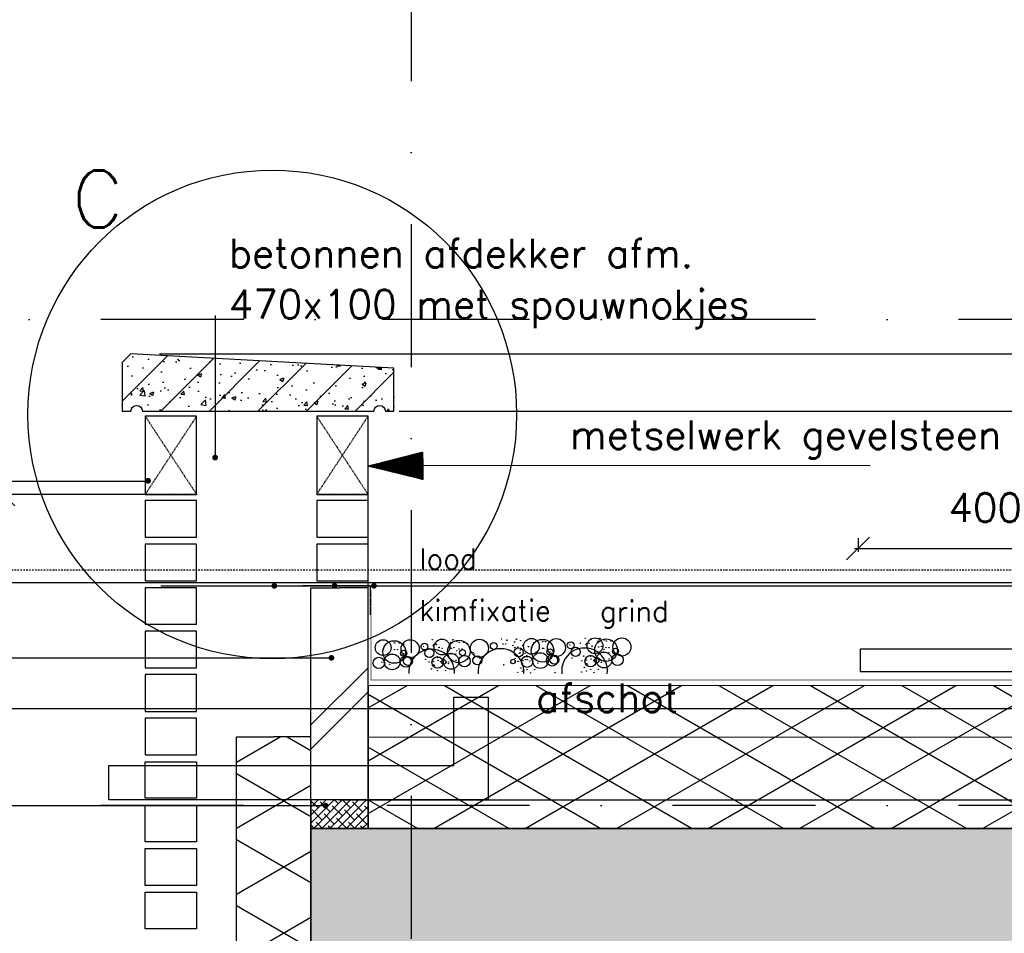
# Model space of a CAD drawing. Extents: x 0 to 297174, y -27731 to 163980.
# Tile 101 of 152: x 176588 to 178310, y 99073 to 100670. Entities that reach past the tile are written whole.
import ezdxf

# ---------------------------------------------------------------- set-up
doc = ezdxf.new("R2010")
doc.units = 0
doc.header["$LTSCALE"] = 5
doc.header["$MEASUREMENT"] = 0
doc.header["$PDMODE"] = 3
doc.header["$PDSIZE"] = 0.1
for name, pattern in [('DASHDOT', [1, 0.5, -0.25, 0, -0.25]), ('DD1', [2.66667, 1.66667, -0.5, 0, -0.5]), ('HIDDEN', [0.375, 0.25, -0.125])]:
    doc.linetypes.add(name, pattern=pattern)
doc.layers.get('0').update_dxf_attribs({"linetype": 'CONTINUOUS'})
doc.layers.get('DEFPOINTS').update_dxf_attribs({"linetype": 'CONTINUOUS'})
for name, color, linetype in [('_DETAILNUMMERS', 4, 'CONTINUOUS'), ('_DETAILNUMMERSTEKST', 4, 'CONTINUOUS'), ('A--01A1_ACEER', 1, 'CONTINUOUS'), ('A--A21--_F-23-', 9, 'CONTINUOUS'), ('A--A22--_F123-', 9, 'CONTINUOUS'), ('A--A23--_F--3-', 9, 'CONTINUOUS'), ('A--A26--_F--3-', 9, 'CONTINUOUS'), ('A--L13D3_VLOEREN', 3, 'CONTINUOUS'), ('A--L13DC4_VLOEREN', 4, 'HIDDEN'), ('A--L21--', 3, 'CONTINUOUS'), ('A--L21--_F--3-', 7, 'CONTINUOUS'), ('A--L21--_F-23-', 4, 'CONTINUOUS'), ('A--L21D1_BUITENWAND', 1, 'CONTINUOUS'), ('A--L21D4_BUITENWAND', 4, 'CONTINUOUS'), ('A--L21DC1_BUITENWAND', 1, 'HIDDEN'), ('A--L22--', 3, 'CONTINUOUS'), ('A--L22--_F--3-', 7, 'CONTINUOUS'), ('A--L26--_F--3-', 7, 'CONTINUOUS'), ('A--L42--_F--3-', 7, 'CONTINUOUS'), ('A--M$1A-_F123-', 1, 'CONTINUOUS'), ('A--T$1A-_F123_20', 1, 'CONTINUOUS'), ('A--T01A-18_TEKST', 1, 'CONTINUOUS'), ('A--T01A-25_TEKST', 2, 'CONTINUOUS'), ('STRAMIEN', 8, 'DD1')]:
    doc.layers.add(name, color=color, linetype=linetype)
doc.styles.add('HIEMSTRA', font='romans.shx')
doc.dimstyles.get("Standard").update_dxf_attribs({"dimscale": 50, "dimtxt": 2.5, "dimasz": 2, "dimexe": 0.3, "dimexo": 0.3, "dimgap": 2, "dimtad": 1, "dimdec": 0, "dimzin": 0, "dimdsep": 46, "dimtxsty": 'HIEMSTRA', "dimblk1": 'OBLIQUE', "dimblk2": 'OBLIQUE', "dimsah": 1, "dimcen": 0.09, "dimdle": 0.3, "dimclrd": 1, "dimclre": 1, "dimclrt": 2, "dimadec": 0, "dimazin": 0, "dimtfac": 1, "dimtdec": 4, "dimtix": 1, "dimtmove": 2, "dimatfit": 3, "dimldrblk": 'OBLIQUE', "dimfxl": 0, "dimtvp": 625, "dimtolj": 1, "dimtzin": 0, "dimarcsym": 0})

# ---------------------------------------------------------------- blocks, each defined once
blk = doc.blocks.new('*U1634')
at = {"layer": 'A--A22--_F123-', "linetype": 'Continuous'}
h = blk.add_hatch(dxfattribs=at)
h.set_pattern_fill('ALFABKST', color=256, scale=212, style=0)
h.set_pattern_definition([(45, (-177147.54, -99199.9), (-212.00007, 212.00007), []), (45, (-177105.14, -99199.9), (-212.00007, 212.00007), [])])
h.paths.add_polyline_path([(0, 0), (-50, 0), (-50, 371.2), (0, 371.2), (50, 371.2), (50, 0)])
at = {"layer": 'A--L22--_F--3-', "color": 4, "linetype": 'Continuous'}
for points in [[(0, 0), (-50, 0), (-50, 371.2), (0, 371.2)], [(0, 0), (50, 0), (50, 371.2), (0, 371.2)]]:
    blk.add_lwpolyline(points, dxfattribs=at)
blk = doc.blocks.new('BETONAFDEKKER')
at = {"layer": 'A--A26--_F--3-'}
h = blk.add_hatch(dxfattribs=at)
h.set_pattern_fill('ALFABET', color=9, scale=10, style=0, pattern_type=2)
h.set_pattern_definition([(45, (-109882.7, -99503.284), (-42.426407, 42.426407), []), (50, (-109882.7, -99503.284), (71.726018, -6.275213), [7.5, -82.5]), (355, (-109882.7, -99503.284), (-13.875133, 75.219213), [6, -66]), (100.4514, (-109876.72, -99503.81), (57.850938, 68.943954), [6.37402, -70.11421]), (46.1842, (-109882.7, -99483.28), (106.724105, -16.5519), [11.25, -123.75]), (96.6356, (-109873.8, -99484.66), (93.46627, 97.41179), [9.56103, -105.1713]), (351.1842, (-109882.7, -99483.28), (93.466195, 97.41186), [9, -99]), (21, (-109872.7, -99488.284), (59.690705, -40.26189), [7.5, -82.5]), (326, (-109872.7, -99488.284), (24.331533, 72.515005), [6, -66]), (71.4514, (-109867.724, -99491.64), (84.022263, 32.25305), [6.37402, -70.11421]), (37.5, (-109882.698, -99503.284), (1.2159855, 33.2893854), [0, -65.2, 0, -67, 0, -66.25]), (7.5, (-109882.698, -99503.284), (26.306954, 39.441171), [0, -38.2, 0, -63.7, 0, -25.25]), (327.5, (-109904.998, -99503.284), (53.3822436, -2.255487), [0, -25, 0, -78, 0, -103.5]), (317.5, (-109915, -99503.284), (58.318617, 10.010498), [0, -32.5, 0, -51.8, 0, -73.5]), (317.5, (-109915, -99503.284), (58.318617, 10.010498), [0, -32.5, 0, -51.8, 0, -73.5])])
edge = h.paths.add_edge_path()
edge.add_line((430, 204.6), (430, 279.6))
edge.add_line((430, 279.6), (-30, 304.6))
edge.add_line((-30, 304.6), (-45, 289.6))
edge.add_line((-45, 289.6), (-45, 204.6))
edge.add_line((-45, 204.6), (-30, 204.6))
edge.add_arc((-20, 204.6), 10, 0, 180, ccw=False)
edge.add_line((-10, 204.6), (395, 204.6))
edge.add_arc((405, 204.6), 10, 0, 180, ccw=False)
edge.add_line((415, 204.6), (430, 204.6))
at = {"layer": 'A--L26--_F--3-', "color": 4, "linetype": 'Continuous'}
blk.add_lwpolyline([(430, 204.6), (430, 279.6), (-30, 304.6), (-45, 289.6), (-45, 204.6), (-30, 204.6, -1), (-10, 204.6), (395, 204.6, -1), (415, 204.6)], format="xyb", close=True, dxfattribs=at)
blk = doc.blocks.new('_OBLIQUE')
at = {"color": 0, "linetype": 'ByBlock'}
blk.add_line((-0.5, -0.5), (0.5, 0.5), dxfattribs=at)
blk = doc.blocks.new('*D564')
at = {"color": 1, "linetype": 'ByBlock'}
for p, q in [((176806.6, 99840.1), (176553.3, 99840.1)), ((176559.3, 98301.9), (176559.3, 99846.1)), ((176806.6, 98307.9), (176553.3, 98307.9))]:
    blk.add_line(p, q, dxfattribs=at)
at = {"layer": 'DEFPOINTS', "color": 0, "linetype": 'ByBlock'}
for p in [(176559.3, 99840.1), (176812.6, 99840.1), (176812.6, 98307.9)]:
    blk.add_point(p, dxfattribs=at)
at = {"color": 1, "linetype": 'ByBlock', "xscale": 40, "yscale": 40, "zscale": 40}
for p, rotation in [((176559.3, 99840.1), 90), ((176559.3, 98307.9), 270)]:
    blk.add_blockref('_OBLIQUE', p, dxfattribs=dict(at, rotation=rotation))
at = {"color": 2, "linetype": 'ByBlock', "insert": (176486, 99074), "char_height": 50, "attachment_point": 5, "rotation": 90, "style": 'HIEMSTRA'}
blk.add_mtext('\\A1;20 lgn = 1521.6', dxfattribs=at)
blk = doc.blocks.new('*U1611')
at = {"layer": 'A--A21--_F-23-', "linetype": 'Continuous'}
h = blk.add_hatch(dxfattribs=at)
h.set_pattern_fill('ALFAISO', color=256, scale=100, angle=90, style=0)
h.set_pattern_definition([(150, (50, -3e-15), (-50, -86.6025), []), (210, (50, -3e-15), (50, -86.6025), [])])
h.paths.add_polyline_path([(0, 0), (-65, 0), (-65, 4407.8), (0, 4407.8), (65, 4407.8), (65, 0)])
at = {"layer": 'A--L21--_F--3-', "color": 3, "linetype": 'Continuous'}
for points in [[(0, 0), (-65, 0), (-65, 4407.8), (0, 4407.8)], [(0, 0), (65, 0), (65, 4407.8), (0, 4407.8)]]:
    blk.add_lwpolyline(points, dxfattribs=at)
blk = doc.blocks.new('*D673')
at = {"layer": 'A--M$1A-_F123-', "color": 1, "lineweight": -2}
for p, q in [((178054.3, 99763.5), (178054.3, 99739.7)), ((178454.3, 99763.5), (178454.3, 99739.7)), ((178048.3, 99745.7), (178460.3, 99745.7))]:
    blk.add_line(p, q, dxfattribs=at)
at = {"layer": 'DEFPOINTS', "color": 0}
for p in [(178054.3, 99769.5), (178454.3, 99769.5), (178454.3, 99745.7)]:
    blk.add_point(p, dxfattribs=at)
at = {"layer": 'A--M$1A-_F123-', "color": 1, "lineweight": -2, "xscale": 40, "yscale": 40, "zscale": 40, "rotation": 180}
blk.add_blockref('_OBLIQUE', (178054.3, 99745.7), dxfattribs=at)
at = {"layer": 'A--M$1A-_F123-', "color": 1, "lineweight": -2, "xscale": 40, "yscale": 40, "zscale": 40}
blk.add_blockref('_OBLIQUE', (178454.3, 99745.7), dxfattribs=at)
at = {"layer": 'A--M$1A-_F123-', "color": 2, "insert": (178276.7, 99817.1), "char_height": 50, "attachment_point": 5, "style": 'HIEMSTRA'}
blk.add_mtext('\\A1;400', dxfattribs=at)

msp = doc.modelspace()

# ---------------------------------------------------------------- hatches: boundary and pattern name
at = {"layer": 'A--A21--_F-23-'}
h = msp.add_hatch(dxfattribs=at)
h.set_pattern_fill('ALFAISO', color=256, scale=80, angle=270, style=0, pattern_type=2)
h.set_pattern_definition([(330, (42818.254, 3500), (40, 69.282032), []), (30, (42818.254, 3500), (-40, 69.282032), [])])
h.paths.add_polyline_path([(177197.5, 99255.8), (179320.3, 99255.9), (179320.3, 99505.6), (177197.5, 99506.2)])
h = msp.add_hatch(dxfattribs=at)
h.set_pattern_fill('ANSI38', color=256, scale=80, style=0)
h.set_pattern_definition([(45, (87321.673, 0.001), (-7.0710678, 7.0710678), []), (135, (87321.673, 0.001), (-21.2132034, 7.0710678), [25, -15])])
h.paths.add_polyline_path([(177097.5, 99255.9), (177197.4, 99255.9), (177197.5, 99305.9), (177097.5, 99305.9)])
at = {"layer": 'A--A23--_F--3-'}
h = msp.add_hatch(dxfattribs=at)
h.set_pattern_fill('ALFABET', color=256, scale=50, angle=1, style=0, pattern_type=2)
h.set_pattern_definition([(46, (0, 0), (-215.80194, 208.3975), []), (51, (0, 0), (359.12306, -25.11233), [37.5, -412.5]), (356, (0, 0), (-75.9289, 374.828), [30, -330]), (101.4514, (29.93, -2.1), (283.19445, 349.71546), [31.8701, -350.57106]), (47.1842, (-1.75, 100), (534.9836, -73.4339), [56.25, -618.75]), (97.6356, (42.84, 93.87), (458.7598, 495.1408), [47.8051, -525.8565]), (352.1842, (-1.75, 100), (458.7594, 495.1412), [45, -495]), (22, (48.68, 75.86), (301.9214, -196.07005), [37.5, -412.5]), (327, (48.7, 75.86), (115.3113, 364.643), [30, -330]), (72.4514, (73.84, 59.52), (417.23286, 168.57264), [31.8701, -350.57106]), (38.5, (0, 0), (3.1741, 166.527686), [0, -326, 0, -335, 0, -331.25]), (8.5, (0, 0), (128.07302, 199.47142), [0, -191, 0, -318.5, 0, -126.25]), (328.5, (-111.48, -1.95), (267.067385, -6.617475), [0, -125, 0, -390, 0, -517.5]), (318.5, (-161.48, -2.82), (290.67514, 55.13387), [0, -162.5, 0, -259, 0, -367.5]), (318.5, (-161.48, -2.82), (290.67514, 55.13387), [0, -162.5, 0, -259, 0, -367.5])])
h.paths.add_polyline_path([(193819.4, 95505.9), (177097.5, 95505.9), (177097.5, 99255.9), (193819.4, 99255.9)])
h.paths.add_polyline_path([(185272.6, 99005.8), (193819.4, 99005.9), (193819.4, 95755.9), (185272.6, 95755.9)], flags=16)
h.paths.add_polyline_path([(184972.6, 95795.9), (177399.2, 95795.9), (177399.2, 98855.9), (184972.6, 98855.9)], flags=16)
at = {"layer": 'A--T01A-25_TEKST', "extrusion": (1.95148e-20, 6.29942e-08, 1)}
h = msp.add_hatch(dxfattribs=at)
h.set_pattern_fill('ANSI31', color=256, angle=0.2965, style=0)
h.set_pattern_definition([(45.29649237, (25113.63756, 3768.47732), (-0.08884455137, 0.08792977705), [])])
h.paths.add_polyline_path([(177293.7, 99866.2), (177197.5, 99889.7), (177293.4, 99914.2)])

# ---------------------------------------------------------------- linework, layer by layer
for p, q in [((177197.5, 99315.9), (177197.5, 99961.8)), ((177097.5, 99315.9), (177097.5, 99677.1))]:
    msp.add_line(p, q)
for centre, radius in [((177577.1, 99588.7), 0.331), ((177594.2, 99575.5), 13.8), ((177603.2, 99588.6), 0.331), ((177641.4, 99573.4), 15.8), ((177223.8, 99572.3), 13.8), ((177243.2, 99564.6), 19.8), ((177228.6, 99578.8), 0.331), ((177243.7, 99580.6), 0.331), ((177243.8, 99580.5), 0.331), ((177251.7, 99580.6), 0.331), ((177251.9, 99580.6), 0.331), ((177252, 99580.5), 0.331), ((177271, 99570.2), 15.8), ((177259.8, 99578.3), 0.331), ((177296, 99574.1), 5.94), ((177294.4, 99574.7), 0.331), ((177300.9, 99577.7), 0.331), ((177309.6, 99586.4), 0.331), ((177311.2, 99575), 0.331), ((177311.2, 99575), 0.331), ((177311.9, 99577.6), 0.331), ((177326.7, 99573.3), 13.8), ((177316.2, 99578.8), 0.331), ((177316.6, 99577.6), 0.331), ((177319, 99584.1), 0.331), ((177319.3, 99584.6), 0.331), ((177321.5, 99572.3), 0.331), ((177321.8, 99572.6), 0.331), ((177356.2, 99565.5), 19.8), ((177341.5, 99579.7), 0.331), ((177342.3, 99581.3), 0.331), ((177342.6, 99581.1), 0.331), ((177342.9, 99571.3), 0.331), ((177345.5, 99585.8), 0.331), ((177345.8, 99586.3), 0.331), ((177347.9, 99572.3), 0.331), ((177353.1, 99583.5), 0.331), ((177356.7, 99581.5), 0.331), ((177356.8, 99581.5), 0.331), ((177364.7, 99581.6), 0.331), ((177364.9, 99581.5), 0.331), ((177365, 99581.5), 0.331), ((177392.2, 99571.2), 15.8), ((177417.2, 99575.1), 5.94), ((177422.1, 99578.7), 0.331), ((177430.8, 99587.3), 0.331), ((177433.2, 99578.5), 0.331), ((177437.9, 99578.5), 0.331), ((177440.2, 99585), 0.331), ((177440.5, 99585.5), 0.331), ((177450.8, 99576), 0.331), ((177460.8, 99564.1), 7.92), ((177453.4, 99582.2), 0.331), ((177453.7, 99582.1), 0.331), ((177454, 99572.3), 0.331), ((177454.3, 99572.1), 0.331), ((177456.7, 99586.8), 0.331), ((177456.9, 99587.2), 0.331), ((177459, 99573.3), 0.331), ((177464.3, 99584.4), 0.331), ((177467.5, 99576.3), 0.331), ((177467.5, 99576.3), 0.331), ((177483.1, 99574.6), 13.8), ((177477.8, 99573.7), 0.331), ((177478.1, 99573.9), 0.331), ((177502.5, 99566.9), 19.8), ((177483.3, 99572.2), 0.331), ((177487.8, 99581), 0.331), ((177502.9, 99582.8), 0.331), ((177503.1, 99582.8), 0.331), ((177507.5, 99582.8), 0.331), ((177507.7, 99582.7), 0.331), ((177507.9, 99582.7), 0.331), ((177526.8, 99572.4), 15.8), ((177551.8, 99576.3), 5.94), ((177550.3, 99576.8), 0.331), ((177560.3, 99564.9), 7.92), ((177568.4, 99580), 0.331), ((177578.7, 99577.3), 0.331), ((177578.7, 99577.3), 0.331), ((177579.4, 99579.9), 0.331), ((177584.1, 99579.9), 0.331), ((177586.5, 99586.3), 0.331), ((177586.8, 99586.8), 0.331), ((177589, 99574.6), 0.331), ((177589.3, 99574.9), 0.331), ((177613.6, 99567.8), 19.8), ((177594.5, 99573.1), 0.331), ((177599, 99582), 0.331), ((177599.7, 99583.6), 0.331), ((177600, 99583.4), 0.331), ((177600.3, 99573.6), 0.331), ((177600.6, 99573.4), 0.331), ((177602.9, 99588.1), 0.331), ((177605.3, 99574.6), 0.331), ((177610.6, 99585.7), 0.331), ((177613.6, 99572), 0.331), ((177614.1, 99583.8), 0.331), ((177614.2, 99583.7), 0.331), ((177618.9, 99572), 0.331), ((177622.1, 99583.8), 0.331), ((177622.3, 99583.8), 0.331), ((177622.4, 99583.7), 0.331), ((177216.2, 99545.4), 9.89), ((177222, 99558.9), 0.331), ((177222, 99558.9), 0.331), ((177224.1, 99569.9), 0.331), ((177239.6, 99547.3), 13.8), ((177243.2, 99568.8), 0.331), ((177248.5, 99568.8), 0.331), ((177263.2, 99547.7), 9.89), ((177259.7, 99562.5), 5.32), ((177259.7, 99562.5), 0.331), ((177259.7, 99562.5), 0.331), ((177267.4, 99548.8), 7.91), ((177262.4, 99559.9), 0.331), ((177262.4, 99559.9), 0.331), ((177262.4, 99559.9), 0.331), ((177262.4, 99559.9), 0.331), ((177304.4, 99562.8), 7.92), ((177306.8, 99555.1), 0.331), ((177306.9, 99555.1), 0.331), ((177319.1, 99546.3), 9.89), ((177314, 99554.8), 0.331), ((177318.7, 99556.5), 0.331), ((177319.1, 99554.7), 0.331), ((177324.9, 99559.9), 0.331), ((177324.9, 99559.9), 0.331), ((177327, 99570.9), 0.331), ((177342.5, 99548.3), 13.8), ((177341.3, 99561.4), 0.331), ((177341.9, 99562.3), 0.331), ((177343.2, 99571.1), 0.331), ((177350.7, 99561.2), 0.331), ((177352.6, 99567), 0.331), ((177356.2, 99569.7), 0.331), ((177366.1, 99548.6), 9.89), ((177362.6, 99563.4), 5.32), ((177361.5, 99569.7), 0.331), ((177381, 99563.4), 0.331), ((177381, 99563.4), 0.331), ((177388.6, 99549.8), 7.91), ((177383.6, 99560.9), 0.331), ((177383.6, 99560.9), 0.331), ((177383.6, 99560.9), 0.331), ((177383.6, 99560.9), 0.331), ((177462.5, 99562.4), 0.331), ((177463.1, 99563.3), 0.331), ((177463.1, 99556.4), 0.331), ((177463.3, 99556.4), 0.331), ((177463.7, 99568), 0.331), ((177475.4, 99547.6), 9.89), ((177470.4, 99556.2), 0.331), ((177471.9, 99562.1), 0.331), ((177475.1, 99557.9), 0.331), ((177475.5, 99556.1), 0.331), ((177481.2, 99561.2), 0.331), ((177481.2, 99561.2), 0.331), ((177498.8, 99549.6), 13.8), ((177502.5, 99571.1), 0.331), ((177504.4, 99571), 0.331), ((177519.1, 99549.9), 9.89), ((177515.6, 99564.7), 5.32), ((177515.6, 99564.7), 0.331), ((177515.6, 99564.7), 0.331), ((177523.3, 99551), 7.91), ((177516, 99554.4), 0.331), ((177516, 99554.4), 0.331), ((177516, 99554.4), 0.331), ((177516, 99554.4), 0.331), ((177518.2, 99562.1), 0.331), ((177518.2, 99562.1), 0.331), ((177518.2, 99562.1), 0.331), ((177518.2, 99562.1), 0.331), ((177527.7, 99555), 0.331), ((177554.1, 99554.1), 0.331), ((177574.3, 99557.3), 0.331), ((177574.4, 99557.4), 0.331), ((177586.6, 99548.6), 9.89), ((177581.5, 99557.1), 0.331), ((177586.2, 99558.8), 0.331), ((177586.6, 99557), 0.331), ((177592.4, 99562.2), 0.331), ((177592.4, 99562.2), 0.331), ((177610, 99550.6), 13.8), ((177608.8, 99563.7), 0.331), ((177609.4, 99564.6), 0.331), ((177610, 99569.3), 0.331), ((177618.2, 99563.4), 0.331), ((177633.6, 99550.9), 9.89), ((177630.1, 99565.7), 5.32), ((177221.3, 99546.8), 0.331), ((177224.9, 99550.2), 0.331), ((177226.4, 99546.7), 0.331), ((177226.8, 99542), 0.331), ((177235.1, 99543.2), 0.331), ((177254.6, 99543.2), 0.331), ((177260.1, 99552.2), 0.331), ((177260.1, 99552.2), 0.331), ((177260.1, 99552.2), 0.331), ((177260.1, 99552.2), 0.331), ((177271.9, 99552.9), 0.331), ((177298.3, 99551.9), 0.331), ((177303.8, 99547.1), 0.331), ((177311.2, 99542.2), 0.331), ((177312.1, 99548.3), 0.331), ((177313.6, 99541.2), 0.331), ((177319.6, 99550), 0.331), ((177324.2, 99547.7), 0.331), ((177329.7, 99547.2), 3.96), ((177327.8, 99551.2), 0.331), ((177329.3, 99547.6), 0.331), ((177329.7, 99542.9), 0.331), ((177333.6, 99546.7), 0.331), ((177338, 99544.1), 0.331), ((177338.3, 99547.3), 0.331), ((177351.3, 99550), 0.331), ((177357.5, 99544.1), 0.331), ((177381.4, 99553.2), 0.331), ((177381.4, 99553.2), 0.331), ((177381.4, 99553.2), 0.331), ((177381.4, 99553.2), 0.331), ((177393.1, 99553.8), 0.331), ((177434.8, 99542.2), 0.331), ((177450.9, 99548.1), 3.96), ((177454.6, 99553.2), 0.331), ((177454.8, 99547.6), 0.331), ((177459.6, 99548.3), 0.331), ((177460.2, 99548.4), 0.331), ((177467.5, 99543.5), 0.331), ((177468.4, 99549.6), 0.331), ((177472.5, 99551), 0.331), ((177475.9, 99551.3), 0.331), ((177480.5, 99549.1), 0.331), ((177484.1, 99552.5), 0.331), ((177485.6, 99549), 0.331), ((177486.1, 99544.3), 0.331), ((177494.3, 99545.4), 0.331), ((177510.4, 99545.4), 0.331), ((177571.3, 99549.4), 0.331), ((177575.5, 99537.4), 0.331), ((177575.7, 99537.5), 0.331), ((177578.7, 99544.5), 0.331), ((177579.6, 99550.5), 0.331), ((177581.1, 99543.5), 0.331), ((177587.1, 99552.3), 0.331), ((177591.7, 99550), 0.331), ((177597.2, 99549.5), 3.96), ((177595.3, 99553.5), 0.331), ((177596.8, 99549.9), 0.331), ((177597.2, 99545.2), 0.331), ((177601.1, 99548.9), 0.331), ((177605.5, 99546.4), 0.331), ((177605.9, 99549.6), 0.331), ((177618.8, 99552.3), 0.331), ((177625, 99546.4), 0.331), ((177308, 99535.1), 0.331), ((177308.2, 99535.2), 0.331), ((177319.1, 99532.2), 0.331), ((177332.6, 99532.2), 0.331), ((177348.4, 99533), 0.331), ((177348.4, 99533), 0.331), ((177348.4, 99533), 0.331), ((177348.4, 99533), 0.331), ((177389.9, 99527.4), 0.331), ((177459.6, 99528.8), 0.331), ((177464.3, 99536.4), 0.331), ((177464.6, 99536.5), 0.331), ((177467.8, 99530.6), 0.331), ((177469.6, 99533.9), 0.331), ((177469.6, 99533.9), 0.331), ((177469.6, 99533.9), 0.331), ((177469.6, 99533.9), 0.331), ((177475.5, 99533.5), 0.331), ((177481.3, 99528.2), 0.331), ((177489, 99533.5), 0.331), ((177524.5, 99528.6), 0.331), ((177570.8, 99529.8), 0.331), ((177579, 99531.5), 0.331), ((177586.6, 99534.5), 0.331), ((177592.5, 99529.2), 0.331), ((177600.1, 99534.5), 0.331), ((177615.9, 99535.2), 0.331), ((177615.9, 99535.2), 0.331), ((177615.9, 99535.2), 0.331), ((177615.9, 99535.2), 0.331)]:
    msp.add_circle(centre, radius)
for centre, start, end in [((177576, 99531.6), 352.9574, 187.0426), ((177308.5, 99529.4), 356.2296, 183.7704), ((177429.7, 99530.3), 354.8736, 185.1264)]:
    msp.add_arc(centre, 40, start, end)
at = {"layer": '_DETAILNUMMERS'}
msp.add_circle((177029.9, 99980), 427.3, dxfattribs=at)
at = {"layer": 'A--01A1_ACEER', "linetype": 'Continuous'}
msp.add_line((173782.9, 99685.9), (180430.5, 99685.9), dxfattribs=at)
at = {"layer": 'A--01A1_ACEER', "ltscale": 10}
msp.add_line((162632.5, 99465.9), (204168.1, 99465.9), dxfattribs=at)
at = {"layer": 'A--01A1_ACEER', "color": 2}
msp.add_lwpolyline([(176743.8, 99305.9), (176743.8, 99365.9), (177347.4, 99365.9), (177347.4, 99485.9), (177407.4, 99485.9), (177407.4, 99305.9)], close=True, dxfattribs=at)
at = {"layer": 'A--L13D3_VLOEREN'}
msp.add_line((177197.4, 99255.9), (177197.4, 99540.9), dxfattribs=at)
msp.add_lwpolyline([(177097.5, 99255.9), (177197.4, 99255.9), (177197.5, 99305.9), (177097.5, 99305.9)], close=True, dxfattribs=at)
at = {"layer": 'A--L13DC4_VLOEREN', "const_width": 1}
msp.add_lwpolyline([(177202.6, 99672.7), (177202.6, 99515.6), (179315.3, 99515.6), (179315.3, 100073.6)], dxfattribs=at)
at = {"layer": 'A--L13DC4_VLOEREN', "elevation": 0}
msp.add_lwpolyline([(177082.8, 99680.8), (177201, 99680.8), (177201, 99629.5)], dxfattribs=at)
at = {"layer": 'A--L21--'}
for p, q in [((177197.5, 99416.2), (179320.3, 99415.6)), ((177197.5, 99306.2), (179320.3, 99305.6))]:
    msp.add_line(p, q, dxfattribs=at)
msp.add_lwpolyline([(177197.5, 99255.8), (179320.3, 99255.9), (179320.3, 99505.6), (177197.5, 99506.2)], close=True, dxfattribs=at)
at = {"layer": 'A--L21--_F-23-', "linetype": 'Continuous'}
for p, q in [((193819.4, 99255.9), (177097.5, 99255.9)), ((177097.5, 99255.9), (177097.6, 95505.9))]:
    msp.add_line(p, q, dxfattribs=at)
at = {"layer": 'A--L21D1_BUITENWAND'}
for p, q in [((176832.6, 100085.9), (179104.3, 100085.9)), ((176832.6, 100085.9), (179155.9, 100085.9)), ((177251.8, 99985.9), (179159.4, 99985.9)), ((177342.6, 99985.9), (179104.3, 99985.9))]:
    msp.add_line(p, q, dxfattribs=at)
at = {"layer": 'A--L21D4_BUITENWAND', "elevation": 0}
for points in [[(176897.6, 99977), (176807.6, 99977), (176807.6, 99840.1), (176897.6, 99840.1)], [(177197.5, 99977), (177107.5, 99977), (177107.5, 99840.1), (177197.5, 99840.1)], [(176897.6, 99829.3), (176807.6, 99829.3), (176807.6, 99765.2), (176897.6, 99765.2)], [(176897.6, 99753.2), (176807.6, 99753.2), (176807.6, 99689.1), (176897.6, 99689.1)], [(177197.5, 99753.2), (177107.5, 99753.2), (177107.5, 99689.1), (177197.5, 99689.1)], [(176897.6, 99677.1), (176807.6, 99677.1), (176807.6, 99613), (176897.6, 99613)], [(176897.6, 99601.1), (176807.6, 99601.1), (176807.6, 99536.9), (176897.6, 99536.9)], [(176897.6, 99525), (176807.6, 99525), (176807.6, 99460.8), (176897.6, 99460.8)], [(176897.6, 99448.9), (176807.6, 99448.9), (176807.6, 99384.8), (176897.6, 99384.8)], [(176897.6, 99308.7), (176807.6, 99308.7), (176807.6, 99372.8), (176897.6, 99372.8)], [(176897.6, 99232.6), (176807.6, 99232.6), (176807.6, 99296.7), (176897.6, 99296.7)], [(176897.6, 99156.5), (176807.6, 99156.5), (176807.6, 99220.7), (176897.6, 99220.7)], [(176897.6, 99080.4), (176807.6, 99080.4), (176807.6, 99144.6), (176897.6, 99144.6)]]:
    msp.add_lwpolyline(points, close=True, dxfattribs=at)
at = {"layer": 'A--L21D4_BUITENWAND'}
msp.add_lwpolyline([(177197.5, 99829.3), (177107.5, 99829.3), (177107.5, 99765.2), (177197.5, 99765.2)], close=True, dxfattribs=at)
at = {"layer": 'A--L21DC1_BUITENWAND', "elevation": 0}
for points in [[(176807.6, 99840.1), (176897.6, 99977), (176807.6, 99977), (176897.6, 99840.1)], [(177107.5, 99840.1), (177197.5, 99977), (177107.5, 99977), (177197.5, 99840.1)]]:
    msp.add_lwpolyline(points, close=True, dxfattribs=at)
at = {"layer": 'A--L42--_F--3-'}
msp.add_lwpolyline([(178058.9, 99570.2), (178458.9, 99570.2), (178458.9, 99530.2), (178058.9, 99530.2)], close=True, dxfattribs=at)
at = {"layer": 'A--T$1A-_F123_20', "const_width": 4.75}
for points in [[(176932.5, 99904.6, -1), (176927.2, 99904.6, -1)], [(176815.2, 99864.1, -1), (176809.9, 99864.1, -1)], [(177036.1, 99680.4, -1), (177030.8, 99680.4, -1)], [(177141.3, 99680.4, -1), (177136.1, 99680.4, -1)], [(177210.2, 99680.4, -1), (177205, 99680.4, -1)], [(177136, 99554.4, -1), (177130.8, 99554.4, -1)], [(177125.8, 99295.9, -1), (177120.6, 99295.9, -1)]]:
    msp.add_lwpolyline(points, format="xyb", close=True, dxfattribs=at)
at = {"layer": 'A--T01A-25_TEKST'}
for p, q in [((176929.9, 100153), (176929.9, 99904.6)), ((178075.5, 99890.4), (177293.5, 99890.6, 0)), ((175799.2, 99863.6), (176812.6, 99863.6)), ((176835, 99680.4), (178540, 99680.4)), ((175799.2, 99553.9), (177136, 99554.4)), ((175799.2, 99295.9), (177123.2, 99295.9))]:
    msp.add_line(p, q, dxfattribs=at)
at = {"layer": 'STRAMIEN', "linetype": 'DASHDOT', "ltscale": 100}
for p, q in [((177272.6, 110315), (177272.6, 90172.2)), ((185481.6, 100145.9), (174847.6, 100145.9)), ((185481.6, 99295.9), (174347.3, 99295.9))]:
    msp.add_line(p, q, dxfattribs=at)
at = {"layer": 'STRAMIEN', "linetype": 'DASHDOT'}
msp.add_line((179315.3, 99707.9), (174847.6, 99707.9), dxfattribs=at)

# ---------------------------------------------------------------- block references
msp.add_blockref('BETONAFDEKKER', (176812.6, 99781.3))
at = {"layer": 'A--L21--', "linetype": 'Continuous'}
msp.add_blockref('*U1611', (177032.4, 95008.4), dxfattribs=at)
at = {"layer": 'A--L22--'}
msp.add_blockref('*U1634', (177147.5, 99305.9), dxfattribs=at)

# ---------------------------------------------------------------- texts
at = {"layer": '_DETAILNUMMERSTEKST', "style": 'HIEMSTRA'}
msp.add_text('C', height=100, dxfattribs=at).set_placement((176679.4, 100306.9, 0))
at = {"layer": 'A--T01A-18_TEKST', "style": 'HIEMSTRA'}
for s, p in [('lood', (177287.2, 99709.7)), ('kimfixatie', (177287.2, 99619)), ('grind', (177602.9, 99618.1))]:
    msp.add_text(s, height=36, dxfattribs=at).set_placement(p)
at = {"layer": 'A--T01A-25_TEKST', "style": 'HIEMSTRA'}
for s, p in [('betonnen afdekker afm.', (176953.8, 100237)), ('470x100 met spouwnokjes', (176953.8, 100147.8)), ('metselwerk gevelsteen', (177550.6, 99919.6)), ('afschot', (177491.6, 99459.3))]:
    msp.add_text(s, height=50, dxfattribs=at).set_placement(p)

# ---------------------------------------------------------------- dimensions: what is measured, and where the dimension line sits
at = {"layer": 'A--M$1A-_F123-'}
dim = msp.add_linear_dim(base=(176559.3, 99840.1), p1=(176812.6, 98307.9), p2=(176812.6, 99840.1), angle=270, text='20 lgn = 1521.6', dimstyle='Standard', override={"dimscale": 20}, dxfattribs=at)
dim.commit()
dim.dimension.update_dxf_attribs({"geometry": '*D564', "text_midpoint": (176486, 99074)})
dim = msp.add_linear_dim(base=(178454.3, 99745.7), p1=(178054.3, 99769.5), p2=(178454.3, 99769.5), dimstyle='Standard', override={"dimscale": 20}, dxfattribs=at)
dim.commit()
dim.dimension.update_dxf_attribs({"geometry": '*D673', "text_midpoint": (178276.7, 99817.1), "dimtype": 160})

doc.saveas('drawing.dxf')
